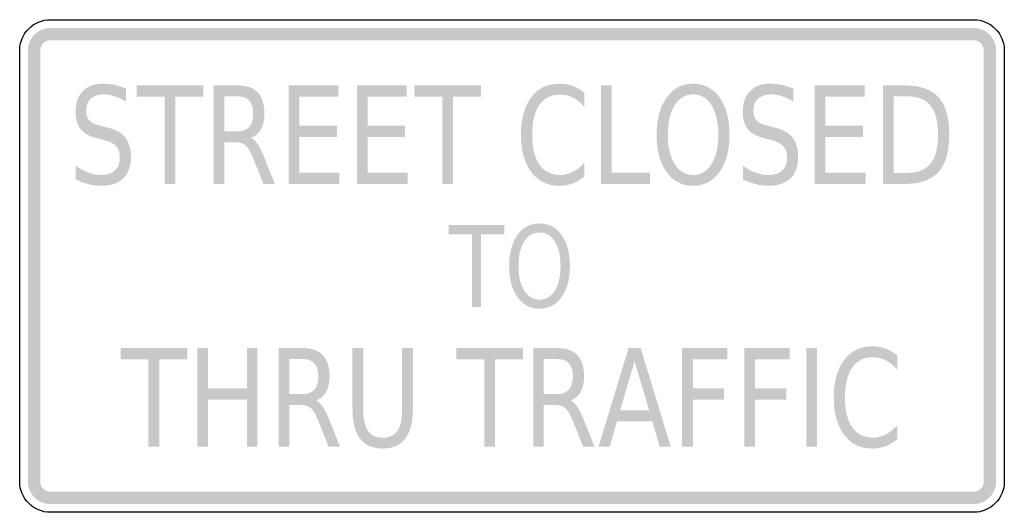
# Model space of a CAD drawing. Header units: inches. Extents: x -0.5 to 0.5, y -0.25 to 0.25.
import ezdxf

# ---------------------------------------------------------------- set-up
doc = ezdxf.new("R2010")
doc.units = ezdxf.units.IN
doc.header["$MEASUREMENT"] = 0

msp = doc.modelspace()

# ---------------------------------------------------------------- hatches: boundary and pattern name
for points in [[(-0.4687, 0.2417), (-0.471, 0.2416), (-0.4732, 0.2412), (-0.4754, 0.2407), (-0.4775, 0.2399), (-0.4796, 0.239), (-0.4815, 0.2378), (-0.4833, 0.2365), (-0.485, 0.235), (-0.4865, 0.2333), (-0.4878, 0.2315), (-0.489, 0.2296), (-0.4899, 0.2275), (-0.4907, 0.2254), (-0.4912, 0.2232), (-0.4916, 0.221), (-0.4917, 0.2187), (-0.4792, 0.2187), (-0.4791, 0.2198), (-0.479, 0.2208), (-0.4787, 0.2218), (-0.4784, 0.2227), (-0.4779, 0.2237), (-0.4774, 0.2245), (-0.4768, 0.2254), (-0.4761, 0.2261), (-0.4754, 0.2268), (-0.4745, 0.2274), (-0.4737, 0.2279), (-0.4727, 0.2284), (-0.4718, 0.2287), (-0.4708, 0.229), (-0.4698, 0.2291), (-0.4687, 0.2292), (-0.4687, 0.2417)], [(-0.4687, 0.2292), (0.4688, 0.2292), (0.4688, 0.2417), (-0.4687, 0.2417), (-0.4687, 0.2292)], [(0.4917, 0.2187), (0.4916, 0.221), (0.4912, 0.2232), (0.4907, 0.2254), (0.4899, 0.2275), (0.489, 0.2296), (0.4878, 0.2315), (0.4865, 0.2333), (0.485, 0.235), (0.4833, 0.2365), (0.4815, 0.2378), (0.4796, 0.239), (0.4775, 0.2399), (0.4754, 0.2407), (0.4732, 0.2412), (0.471, 0.2416), (0.4688, 0.2417), (0.4688, 0.2292), (0.4698, 0.2291), (0.4708, 0.229), (0.4718, 0.2287), (0.4727, 0.2284), (0.4737, 0.2279), (0.4745, 0.2274), (0.4754, 0.2268), (0.4761, 0.2261), (0.4768, 0.2254), (0.4774, 0.2245), (0.4779, 0.2237), (0.4784, 0.2227), (0.4787, 0.2218), (0.479, 0.2208), (0.4791, 0.2198), (0.4792, 0.2187), (0.4917, 0.2187)], [(-0.4792, -0.2188), (-0.4792, 0.2187), (-0.4917, 0.2187), (-0.4917, -0.2188), (-0.4792, -0.2188)], [(0.4792, 0.2187), (0.4792, -0.2188), (0.4917, -0.2188), (0.4917, 0.2187), (0.4792, 0.2187)], [(-0.3812, 0.1833), (-0.3136, 0.1833), (-0.3136, 0.1719), (-0.342, 0.1719), (-0.342, 0.0833), (-0.3528, 0.0833), (-0.3528, 0.1719), (-0.3812, 0.1719), (-0.3812, 0.1833)], [(-0.2269, 0.1833), (-0.1763, 0.1833), (-0.1763, 0.1719), (-0.216, 0.1719), (-0.216, 0.1423), (-0.1779, 0.1423), (-0.1779, 0.131), (-0.216, 0.131), (-0.216, 0.0947), (-0.1753, 0.0947), (-0.1753, 0.0833), (-0.2269, 0.0833), (-0.2269, 0.1833)], [(-0.1575, 0.1833), (-0.107, 0.1833), (-0.107, 0.1719), (-0.1467, 0.1719), (-0.1467, 0.1423), (-0.1086, 0.1423), (-0.1086, 0.131), (-0.1467, 0.131), (-0.1467, 0.0947), (-0.106, 0.0947), (-0.106, 0.0833), (-0.1575, 0.0833), (-0.1575, 0.1833)], [(-0.0993, 0.1833), (-0.0316, 0.1833), (-0.0316, 0.1719), (-0.06, 0.1719), (-0.06, 0.0833), (-0.0709, 0.0833), (-0.0709, 0.1719), (-0.0993, 0.1719), (-0.0993, 0.1833)], [(0.0903, 0.1833), (0.1012, 0.1833), (0.1012, 0.0947), (0.1401, 0.0947), (0.1401, 0.0833), (0.0903, 0.0833), (0.0903, 0.1833)], [(0.3075, 0.1833), (0.3581, 0.1833), (0.3581, 0.1719), (0.3183, 0.1719), (0.3183, 0.1423), (0.3564, 0.1423), (0.3564, 0.131), (0.3183, 0.131), (0.3183, 0.0947), (0.3591, 0.0947), (0.3591, 0.0833), (0.3075, 0.0833), (0.3075, 0.1833)], [(-0.0642, 0.0417), (-0.0078, 0.0417), (-0.0078, 0.0322), (-0.0315, 0.0322), (-0.0315, -0.0417), (-0.0405, -0.0417), (-0.0405, 0.0322), (-0.0642, 0.0322), (-0.0642, 0.0417)], [(-0.3976, -0.0833), (-0.3299, -0.0833), (-0.3299, -0.0947), (-0.3583, -0.0947), (-0.3583, -0.1833), (-0.3692, -0.1833), (-0.3692, -0.0947), (-0.3976, -0.0947), (-0.3976, -0.0833)], [(-0.3195, -0.0833), (-0.3087, -0.0833), (-0.3087, -0.1243), (-0.2693, -0.1243), (-0.2693, -0.0833), (-0.2585, -0.0833), (-0.2585, -0.1833), (-0.2693, -0.1833), (-0.2693, -0.1357), (-0.3087, -0.1357), (-0.3087, -0.1833), (-0.3195, -0.1833), (-0.3195, -0.0833)], [(-0.0566, -0.0833), (0.0111, -0.0833), (0.0111, -0.0947), (-0.0173, -0.0947), (-0.0173, -0.1833), (-0.0282, -0.1833), (-0.0282, -0.0947), (-0.0566, -0.0947), (-0.0566, -0.0833)], [(0.1728, -0.0833), (0.2188, -0.0833), (0.2188, -0.0947), (0.1837, -0.0947), (0.1837, -0.1242), (0.2154, -0.1242), (0.2154, -0.1356), (0.1837, -0.1356), (0.1837, -0.1833), (0.1728, -0.1833), (0.1728, -0.0833)], [(0.236, -0.0833), (0.2819, -0.0833), (0.2819, -0.0947), (0.2468, -0.0947), (0.2468, -0.1242), (0.2785, -0.1242), (0.2785, -0.1356), (0.2468, -0.1356), (0.2468, -0.1833), (0.236, -0.1833), (0.236, -0.0833)], [(0.2991, -0.0833), (0.3099, -0.0833), (0.3099, -0.1833), (0.2991, -0.1833), (0.2991, -0.0833)], [(-0.4917, -0.2188), (-0.4916, -0.221), (-0.4912, -0.2232), (-0.4907, -0.2254), (-0.4899, -0.2275), (-0.489, -0.2296), (-0.4878, -0.2315), (-0.4865, -0.2333), (-0.485, -0.235), (-0.4833, -0.2365), (-0.4815, -0.2378), (-0.4796, -0.239), (-0.4775, -0.2399), (-0.4754, -0.2407), (-0.4732, -0.2412), (-0.471, -0.2416), (-0.4687, -0.2417), (-0.4687, -0.2292), (-0.4698, -0.2291), (-0.4708, -0.229), (-0.4718, -0.2287), (-0.4727, -0.2284), (-0.4737, -0.2279), (-0.4745, -0.2274), (-0.4754, -0.2268), (-0.4761, -0.2261), (-0.4768, -0.2254), (-0.4774, -0.2245), (-0.4779, -0.2237), (-0.4784, -0.2227), (-0.4787, -0.2218), (-0.479, -0.2208), (-0.4791, -0.2198), (-0.4792, -0.2188), (-0.4917, -0.2188)], [(0.4688, -0.2417), (0.471, -0.2416), (0.4732, -0.2412), (0.4754, -0.2407), (0.4775, -0.2399), (0.4796, -0.239), (0.4815, -0.2378), (0.4833, -0.2365), (0.485, -0.235), (0.4865, -0.2333), (0.4878, -0.2315), (0.489, -0.2296), (0.4899, -0.2275), (0.4907, -0.2254), (0.4912, -0.2232), (0.4916, -0.221), (0.4917, -0.2188), (0.4792, -0.2188), (0.4791, -0.2198), (0.479, -0.2208), (0.4787, -0.2218), (0.4784, -0.2227), (0.4779, -0.2237), (0.4774, -0.2245), (0.4768, -0.2254), (0.4761, -0.2261), (0.4754, -0.2268), (0.4745, -0.2274), (0.4737, -0.2279), (0.4727, -0.2284), (0.4718, -0.2287), (0.4708, -0.229), (0.4698, -0.2291), (0.4688, -0.2292), (0.4688, -0.2417)], [(0.4688, -0.2292), (-0.4687, -0.2292), (-0.4687, -0.2417), (0.4688, -0.2417), (0.4688, -0.2292)]]:
    msp.add_hatch(color=7).paths.add_polyline_path(points)
h = msp.add_hatch(color=7)
edge = h.paths.add_edge_path()
edge.add_line((-0.3919, 0.1801), (-0.3919, 0.1669))
edge.add_spline(control_points=[(-0.3919, 0.1669), (-0.396, 0.1693), (-0.3998, 0.1711), (-0.4035, 0.1723), (-0.4071, 0.1736), (-0.4106, 0.1742), (-0.414, 0.1742), (-0.4199, 0.1742), (-0.4245, 0.1727), (-0.4277, 0.1699), (-0.4309, 0.167), (-0.4325, 0.1629), (-0.4325, 0.1577), (-0.4325, 0.1533), (-0.4314, 0.1499), (-0.4293, 0.1477), (-0.4272, 0.1454), (-0.4231, 0.1436), (-0.4172, 0.1422)], knot_values=[0, 0, 0, 0, 1, 1, 1, 2, 2, 2, 3, 3, 3, 4, 4, 4, 5, 5, 5, 6, 6, 6, 6], degree=3, periodic=0)
edge.add_line((-0.4172, 0.1422), (-0.4107, 0.1405))
edge.add_spline(control_points=[(-0.4107, 0.1405), (-0.4026, 0.1386), (-0.3966, 0.1352), (-0.3928, 0.1304), (-0.389, 0.1255), (-0.387, 0.1191), (-0.387, 0.1109), (-0.387, 0.1012), (-0.3896, 0.0939), (-0.3948, 0.0889), (-0.4, 0.0839), (-0.4076, 0.0814), (-0.4177, 0.0814), (-0.4215, 0.0814), (-0.4255, 0.0819), (-0.4298, 0.083), (-0.434, 0.0841), (-0.4385, 0.0857), (-0.443, 0.0878)], knot_values=[0, 0, 0, 0, 1, 1, 1, 2, 2, 2, 3, 3, 3, 4, 4, 4, 5, 5, 5, 6, 6, 6, 6], degree=3, periodic=0)
edge.add_line((-0.443, 0.0878), (-0.443, 0.1017))
edge.add_spline(control_points=[(-0.443, 0.1017), (-0.4386, 0.0986), (-0.4343, 0.0963), (-0.4301, 0.0947), (-0.4259, 0.0932), (-0.4218, 0.0924), (-0.4177, 0.0924), (-0.4115, 0.0924), (-0.4067, 0.0939), (-0.4034, 0.0969), (-0.4, 0.1), (-0.3983, 0.1043), (-0.3983, 0.1099), (-0.3983, 0.1148), (-0.3995, 0.1187), (-0.402, 0.1214), (-0.4044, 0.1242), (-0.4083, 0.1263), (-0.4138, 0.1277)], knot_values=[0, 0, 0, 0, 1, 1, 1, 2, 2, 2, 3, 3, 3, 4, 4, 4, 5, 5, 5, 6, 6, 6, 6], degree=3, periodic=0)
edge.add_line((-0.4138, 0.1277), (-0.4204, 0.1293))
edge.add_spline(control_points=[(-0.4204, 0.1293), (-0.4285, 0.1313), (-0.4343, 0.1344), (-0.4379, 0.1387), (-0.4415, 0.143), (-0.4433, 0.149), (-0.4433, 0.1566), (-0.4433, 0.1654), (-0.4409, 0.1724), (-0.4359, 0.1775), (-0.4309, 0.1826), (-0.424, 0.1851), (-0.4153, 0.1851), (-0.4115, 0.1851), (-0.4077, 0.1847), (-0.4038, 0.1839), (-0.3999, 0.183), (-0.3959, 0.1817), (-0.3919, 0.1801)], knot_values=[0, 0, 0, 0, 1, 1, 1, 2, 2, 2, 3, 3, 3, 4, 4, 4, 5, 5, 5, 6, 6, 6, 6], degree=3, periodic=0)
h = msp.add_hatch(color=7)
edge = h.paths.add_edge_path()
edge.add_spline(control_points=[(-0.2652, 0.1302), (-0.2629, 0.1292), (-0.2606, 0.1271), (-0.2584, 0.1239), (-0.2562, 0.1207), (-0.254, 0.1163), (-0.2518, 0.1107)], knot_values=[0, 0, 0, 0, 1, 1, 1, 2, 2, 2, 2], degree=3, periodic=0)
edge.add_line((-0.2518, 0.1107), (-0.2408, 0.0833))
edge.add_line((-0.2408, 0.0833), (-0.2524, 0.0833))
edge.add_line((-0.2524, 0.0833), (-0.2627, 0.109))
edge.add_spline(control_points=[(-0.2627, 0.109), (-0.2653, 0.1157), (-0.2679, 0.1201), (-0.2704, 0.1223), (-0.2728, 0.1245), (-0.2762, 0.1256), (-0.2805, 0.1256)], knot_values=[0, 0, 0, 0, 1, 1, 1, 2, 2, 2, 2], degree=3, periodic=0)
edge.add_line((-0.2805, 0.1256), (-0.2923, 0.1256))
edge.add_line((-0.2923, 0.1256), (-0.2923, 0.0833))
edge.add_line((-0.2923, 0.0833), (-0.3031, 0.0833))
edge.add_line((-0.3031, 0.0833), (-0.3031, 0.1833))
edge.add_line((-0.3031, 0.1833), (-0.2787, 0.1833))
edge.add_spline(control_points=[(-0.2787, 0.1833), (-0.2695, 0.1833), (-0.2627, 0.1809), (-0.2582, 0.1762), (-0.2537, 0.1714), (-0.2515, 0.1642), (-0.2515, 0.1545), (-0.2515, 0.1482), (-0.2526, 0.143), (-0.255, 0.1389), (-0.2573, 0.1347), (-0.2607, 0.1318), (-0.2652, 0.1302)], knot_values=[0, 0, 0, 0, 1, 1, 1, 2, 2, 2, 3, 3, 3, 4, 4, 4, 4], degree=3, periodic=0)
edge = h.paths.add_edge_path(flags=0)
edge.add_line((-0.2923, 0.1722), (-0.2923, 0.1367))
edge.add_line((-0.2923, 0.1367), (-0.2787, 0.1367))
edge.add_spline(control_points=[(-0.2787, 0.1367), (-0.2735, 0.1367), (-0.2695, 0.1382), (-0.2669, 0.1412), (-0.2642, 0.1443), (-0.2629, 0.1487), (-0.2629, 0.1545), (-0.2629, 0.1604), (-0.2642, 0.1648), (-0.2669, 0.1678), (-0.2695, 0.1707), (-0.2735, 0.1722), (-0.2787, 0.1722)], knot_values=[0, 0, 0, 0, 1, 1, 1, 2, 2, 2, 3, 3, 3, 4, 4, 4, 4], degree=3, periodic=0)
edge.add_line((-0.2787, 0.1722), (-0.2923, 0.1722))
h = msp.add_hatch(color=7)
edge = h.paths.add_edge_path()
edge.add_line((0.0736, 0.1756), (0.0736, 0.1614))
edge.add_spline(control_points=[(0.0736, 0.1614), (0.07, 0.1656), (0.0661, 0.1688), (0.062, 0.1709), (0.0578, 0.173), (0.0535, 0.174), (0.0488, 0.174), (0.0397, 0.174), (0.0327, 0.1705), (0.0278, 0.1635), (0.023, 0.1566), (0.0205, 0.1464), (0.0205, 0.1332), (0.0205, 0.1201), (0.023, 0.11), (0.0278, 0.103), (0.0327, 0.096), (0.0397, 0.0925), (0.0488, 0.0925), (0.0535, 0.0925), (0.0578, 0.0936), (0.062, 0.0957), (0.0661, 0.0978), (0.07, 0.1009), (0.0736, 0.1052)], knot_values=[0, 0, 0, 0, 1, 1, 1, 2, 2, 2, 3, 3, 3, 4, 4, 4, 5, 5, 5, 6, 6, 6, 7, 7, 7, 8, 8, 8, 8], degree=3, periodic=0)
edge.add_line((0.0736, 0.1052), (0.0736, 0.091))
edge.add_spline(control_points=[(0.0736, 0.091), (0.0698, 0.0878), (0.0658, 0.0854), (0.0616, 0.0838), (0.0574, 0.0822), (0.0529, 0.0814), (0.0482, 0.0814), (0.0361, 0.0814), (0.0265, 0.086), (0.0196, 0.0953), (0.0126, 0.1046), (0.0091, 0.1172), (0.0091, 0.1332), (0.0091, 0.1493), (0.0126, 0.162), (0.0196, 0.1712), (0.0265, 0.1805), (0.0361, 0.1851), (0.0482, 0.1851), (0.053, 0.1851), (0.0575, 0.1843), (0.0617, 0.1828), (0.0659, 0.1812), (0.0699, 0.1788), (0.0736, 0.1756)], knot_values=[0, 0, 0, 0, 1, 1, 1, 2, 2, 2, 3, 3, 3, 4, 4, 4, 5, 5, 5, 6, 6, 6, 7, 7, 7, 8, 8, 8, 8], degree=3, periodic=0)
h = msp.add_hatch(color=7)
edge = h.paths.add_edge_path()
edge.add_spline(control_points=[(0.184, 0.1851), (0.1952, 0.1851), (0.2041, 0.1804), (0.2109, 0.171), (0.2176, 0.1616), (0.2209, 0.149), (0.2209, 0.1332), (0.2209, 0.1175), (0.2176, 0.1049), (0.2109, 0.0955), (0.2041, 0.0861), (0.1952, 0.0814), (0.184, 0.0814), (0.1727, 0.0814), (0.1637, 0.0861), (0.157, 0.0955), (0.1502, 0.1048), (0.1469, 0.1174), (0.1469, 0.1332), (0.1469, 0.149), (0.1502, 0.1616), (0.157, 0.171), (0.1637, 0.1804), (0.1727, 0.1851), (0.184, 0.1851)], knot_values=[0, 0, 0, 0, 1, 1, 1, 2, 2, 2, 3, 3, 3, 4, 4, 4, 5, 5, 5, 6, 6, 6, 7, 7, 7, 8, 8, 8, 8], degree=3, periodic=0)
edge = h.paths.add_edge_path(flags=0)
edge.add_spline(control_points=[(0.184, 0.1742), (0.1761, 0.1742), (0.1699, 0.1705), (0.1652, 0.1632), (0.1606, 0.1558), (0.1583, 0.1459), (0.1583, 0.1332), (0.1583, 0.1206), (0.1606, 0.1107), (0.1652, 0.1034), (0.1699, 0.096), (0.1761, 0.0924), (0.184, 0.0924), (0.1918, 0.0924), (0.198, 0.096), (0.2026, 0.1034), (0.2072, 0.1107), (0.2095, 0.1206), (0.2095, 0.1332), (0.2095, 0.1459), (0.2072, 0.1558), (0.2026, 0.1632), (0.198, 0.1705), (0.1918, 0.1742), (0.184, 0.1742)], knot_values=[0, 0, 0, 0, 1, 1, 1, 2, 2, 2, 3, 3, 3, 4, 4, 4, 5, 5, 5, 6, 6, 6, 7, 7, 7, 8, 8, 8, 8], degree=3, periodic=0)
h = msp.add_hatch(color=7)
edge = h.paths.add_edge_path()
edge.add_line((0.2858, 0.1801), (0.2858, 0.1669))
edge.add_spline(control_points=[(0.2858, 0.1669), (0.2817, 0.1693), (0.2778, 0.1711), (0.2742, 0.1723), (0.2705, 0.1736), (0.267, 0.1742), (0.2636, 0.1742), (0.2577, 0.1742), (0.2532, 0.1727), (0.25, 0.1699), (0.2468, 0.167), (0.2452, 0.1629), (0.2452, 0.1577), (0.2452, 0.1533), (0.2463, 0.1499), (0.2484, 0.1477), (0.2505, 0.1454), (0.2545, 0.1436), (0.2605, 0.1422)], knot_values=[0, 0, 0, 0, 1, 1, 1, 2, 2, 2, 3, 3, 3, 4, 4, 4, 5, 5, 5, 6, 6, 6, 6], degree=3, periodic=0)
edge.add_line((0.2605, 0.1422), (0.267, 0.1405))
edge.add_spline(control_points=[(0.267, 0.1405), (0.2751, 0.1386), (0.281, 0.1352), (0.2849, 0.1304), (0.2887, 0.1255), (0.2906, 0.1191), (0.2906, 0.1109), (0.2906, 0.1012), (0.288, 0.0939), (0.2828, 0.0889), (0.2776, 0.0839), (0.27, 0.0814), (0.26, 0.0814), (0.2562, 0.0814), (0.2522, 0.0819), (0.2479, 0.083), (0.2436, 0.0841), (0.2392, 0.0857), (0.2346, 0.0878)], knot_values=[0, 0, 0, 0, 1, 1, 1, 2, 2, 2, 3, 3, 3, 4, 4, 4, 5, 5, 5, 6, 6, 6, 6], degree=3, periodic=0)
edge.add_line((0.2346, 0.0878), (0.2346, 0.1017))
edge.add_spline(control_points=[(0.2346, 0.1017), (0.239, 0.0986), (0.2433, 0.0963), (0.2476, 0.0947), (0.2518, 0.0932), (0.2559, 0.0924), (0.26, 0.0924), (0.2662, 0.0924), (0.2709, 0.0939), (0.2743, 0.0969), (0.2777, 0.1), (0.2793, 0.1043), (0.2793, 0.1099), (0.2793, 0.1148), (0.2781, 0.1187), (0.2757, 0.1214), (0.2733, 0.1242), (0.2693, 0.1263), (0.2638, 0.1277)], knot_values=[0, 0, 0, 0, 1, 1, 1, 2, 2, 2, 3, 3, 3, 4, 4, 4, 5, 5, 5, 6, 6, 6, 6], degree=3, periodic=0)
edge.add_line((0.2638, 0.1277), (0.2573, 0.1293))
edge.add_spline(control_points=[(0.2573, 0.1293), (0.2492, 0.1313), (0.2433, 0.1344), (0.2397, 0.1387), (0.2361, 0.143), (0.2343, 0.149), (0.2343, 0.1566), (0.2343, 0.1654), (0.2368, 0.1724), (0.2418, 0.1775), (0.2468, 0.1826), (0.2536, 0.1851), (0.2624, 0.1851), (0.2661, 0.1851), (0.27, 0.1847), (0.2739, 0.1839), (0.2778, 0.183), (0.2817, 0.1817), (0.2858, 0.1801)], knot_values=[0, 0, 0, 0, 1, 1, 1, 2, 2, 2, 3, 3, 3, 4, 4, 4, 5, 5, 5, 6, 6, 6, 6], degree=3, periodic=0)
h = msp.add_hatch(color=7)
edge = h.paths.add_edge_path()
edge.add_line((0.3769, 0.1833), (0.3991, 0.1833))
edge.add_spline(control_points=[(0.3991, 0.1833), (0.4146, 0.1833), (0.426, 0.1793), (0.4332, 0.1712), (0.4405, 0.1632), (0.4441, 0.1506), (0.4441, 0.1334), (0.4441, 0.1162), (0.4405, 0.1035), (0.4332, 0.0955), (0.4259, 0.0874), (0.4145, 0.0833), (0.3991, 0.0833)], knot_values=[0, 0, 0, 0, 1, 1, 1, 2, 2, 2, 3, 3, 3, 4, 4, 4, 4], degree=3, periodic=0)
edge.add_line((0.3991, 0.0833), (0.3769, 0.0833))
edge.add_line((0.3769, 0.0833), (0.3769, 0.1833))
edge = h.paths.add_edge_path(flags=0)
edge.add_line((0.3877, 0.1722), (0.3877, 0.0945))
edge.add_line((0.3877, 0.0945), (0.4008, 0.0945))
edge.add_spline(control_points=[(0.4008, 0.0945), (0.4118, 0.0945), (0.4199, 0.0976), (0.425, 0.1038), (0.4301, 0.1101), (0.4327, 0.1199), (0.4327, 0.1334), (0.4327, 0.1468), (0.4301, 0.1566), (0.425, 0.1629), (0.4199, 0.1691), (0.4118, 0.1722), (0.4008, 0.1722)], knot_values=[0, 0, 0, 0, 1, 1, 1, 2, 2, 2, 3, 3, 3, 4, 4, 4, 4], degree=3, periodic=0)
edge.add_line((0.4008, 0.1722), (0.3877, 0.1722))
h = msp.add_hatch(color=7)
edge = h.paths.add_edge_path()
edge.add_spline(control_points=[(0.028, 0.0432), (0.0373, 0.0432), (0.0448, 0.0393), (0.0504, 0.0314), (0.056, 0.0236), (0.0588, 0.0131), (0.0588, -0.0001), (0.0588, -0.0132), (0.056, -0.0237), (0.0504, -0.0315), (0.0448, -0.0394), (0.0373, -0.0433), (0.028, -0.0433), (0.0186, -0.0433), (0.0111, -0.0394), (0.0055, -0.0316), (-0.0001, -0.0238), (-0.0029, -0.0133), (-0.0029, -0.0001), (-0.0029, 0.0131), (-0.0001, 0.0236), (0.0055, 0.0314), (0.0111, 0.0393), (0.0186, 0.0432), (0.028, 0.0432)], knot_values=[0, 0, 0, 0, 1, 1, 1, 2, 2, 2, 3, 3, 3, 4, 4, 4, 5, 5, 5, 6, 6, 6, 7, 7, 7, 8, 8, 8, 8], degree=3, periodic=0)
edge = h.paths.add_edge_path(flags=0)
edge.add_spline(control_points=[(0.028, 0.034), (0.0214, 0.034), (0.0162, 0.031), (0.0124, 0.0249), (0.0085, 0.0188), (0.0066, 0.0104), (0.0066, -0.0001), (0.0066, -0.0106), (0.0085, -0.0189), (0.0124, -0.025), (0.0162, -0.0311), (0.0214, -0.0341), (0.028, -0.0341), (0.0345, -0.0341), (0.0397, -0.0311), (0.0435, -0.025), (0.0474, -0.0189), (0.0493, -0.0106), (0.0493, -0.0001), (0.0493, 0.0104), (0.0474, 0.0188), (0.0435, 0.0249), (0.0397, 0.031), (0.0345, 0.034), (0.028, 0.034)], knot_values=[0, 0, 0, 0, 1, 1, 1, 2, 2, 2, 3, 3, 3, 4, 4, 4, 5, 5, 5, 6, 6, 6, 7, 7, 7, 8, 8, 8, 8], degree=3, periodic=0)
h = msp.add_hatch(color=7)
edge = h.paths.add_edge_path()
edge.add_spline(control_points=[(-0.199, -0.1364), (-0.1967, -0.1374), (-0.1945, -0.1395), (-0.1923, -0.1427), (-0.1901, -0.146), (-0.1879, -0.1504), (-0.1856, -0.156)], knot_values=[0, 0, 0, 0, 1, 1, 1, 2, 2, 2, 2], degree=3, periodic=0)
edge.add_line((-0.1856, -0.156), (-0.1747, -0.1833))
edge.add_line((-0.1747, -0.1833), (-0.1863, -0.1833))
edge.add_line((-0.1863, -0.1833), (-0.1965, -0.1577))
edge.add_spline(control_points=[(-0.1965, -0.1577), (-0.1992, -0.151), (-0.2017, -0.1465), (-0.2042, -0.1444), (-0.2067, -0.1422), (-0.2101, -0.1411), (-0.2144, -0.1411)], knot_values=[0, 0, 0, 0, 1, 1, 1, 2, 2, 2, 2], degree=3, periodic=0)
edge.add_line((-0.2144, -0.1411), (-0.2261, -0.1411))
edge.add_line((-0.2261, -0.1411), (-0.2261, -0.1833))
edge.add_line((-0.2261, -0.1833), (-0.237, -0.1833))
edge.add_line((-0.237, -0.1833), (-0.237, -0.0833))
edge.add_line((-0.237, -0.0833), (-0.2125, -0.0833))
edge.add_spline(control_points=[(-0.2125, -0.0833), (-0.2034, -0.0833), (-0.1966, -0.0857), (-0.1921, -0.0905), (-0.1876, -0.0953), (-0.1853, -0.1025), (-0.1853, -0.1121), (-0.1853, -0.1184), (-0.1865, -0.1237), (-0.1888, -0.1278), (-0.1912, -0.132), (-0.1946, -0.1348), (-0.199, -0.1364)], knot_values=[0, 0, 0, 0, 1, 1, 1, 2, 2, 2, 3, 3, 3, 4, 4, 4, 4], degree=3, periodic=0)
edge = h.paths.add_edge_path(flags=0)
edge.add_line((-0.2261, -0.0945), (-0.2261, -0.13))
edge.add_line((-0.2261, -0.13), (-0.2125, -0.13))
edge.add_spline(control_points=[(-0.2125, -0.13), (-0.2073, -0.13), (-0.2034, -0.1284), (-0.2007, -0.1254), (-0.1981, -0.1224), (-0.1967, -0.118), (-0.1967, -0.1121), (-0.1967, -0.1063), (-0.1981, -0.1019), (-0.2007, -0.0989), (-0.2034, -0.0959), (-0.2073, -0.0945), (-0.2125, -0.0945)], knot_values=[0, 0, 0, 0, 1, 1, 1, 2, 2, 2, 3, 3, 3, 4, 4, 4, 4], degree=3, periodic=0)
edge.add_line((-0.2125, -0.0945), (-0.2261, -0.0945))
h = msp.add_hatch(color=7)
edge = h.paths.add_edge_path()
edge.add_line((-0.162, -0.0833), (-0.1511, -0.0833))
edge.add_line((-0.1511, -0.0833), (-0.1511, -0.1441))
edge.add_spline(control_points=[(-0.1511, -0.1441), (-0.1511, -0.1548), (-0.1495, -0.1625), (-0.1464, -0.1672), (-0.1433, -0.1719), (-0.1383, -0.1743), (-0.1313, -0.1743), (-0.1244, -0.1743), (-0.1194, -0.1719), (-0.1162, -0.1672), (-0.1131, -0.1625), (-0.1116, -0.1548), (-0.1116, -0.1441)], knot_values=[0, 0, 0, 0, 1, 1, 1, 2, 2, 2, 3, 3, 3, 4, 4, 4, 4], degree=3, periodic=0)
edge.add_line((-0.1116, -0.1441), (-0.1116, -0.0833))
edge.add_line((-0.1116, -0.0833), (-0.1007, -0.0833))
edge.add_line((-0.1007, -0.0833), (-0.1007, -0.1458))
edge.add_spline(control_points=[(-0.1007, -0.1458), (-0.1007, -0.1588), (-0.1033, -0.1686), (-0.1085, -0.1753), (-0.1136, -0.1819), (-0.1212, -0.1853), (-0.1313, -0.1853), (-0.1414, -0.1853), (-0.1491, -0.1819), (-0.1542, -0.1753), (-0.1594, -0.1686), (-0.162, -0.1588), (-0.162, -0.1458)], knot_values=[0, 0, 0, 0, 1, 1, 1, 2, 2, 2, 3, 3, 3, 4, 4, 4, 4], degree=3, periodic=0)
edge.add_line((-0.162, -0.1458), (-0.162, -0.0833))
h = msp.add_hatch(color=7)
edge = h.paths.add_edge_path()
edge.add_spline(control_points=[(0.0595, -0.1364), (0.0618, -0.1374), (0.064, -0.1395), (0.0662, -0.1427), (0.0684, -0.146), (0.0706, -0.1504), (0.0728, -0.156)], knot_values=[0, 0, 0, 0, 1, 1, 1, 2, 2, 2, 2], degree=3, periodic=0)
edge.add_line((0.0728, -0.156), (0.0838, -0.1833))
edge.add_line((0.0838, -0.1833), (0.0722, -0.1833))
edge.add_line((0.0722, -0.1833), (0.062, -0.1577))
edge.add_spline(control_points=[(0.062, -0.1577), (0.0593, -0.151), (0.0568, -0.1465), (0.0543, -0.1444), (0.0518, -0.1422), (0.0484, -0.1411), (0.0441, -0.1411)], knot_values=[0, 0, 0, 0, 1, 1, 1, 2, 2, 2, 2], degree=3, periodic=0)
edge.add_line((0.0441, -0.1411), (0.0323, -0.1411))
edge.add_line((0.0323, -0.1411), (0.0323, -0.1833))
edge.add_line((0.0323, -0.1833), (0.0215, -0.1833))
edge.add_line((0.0215, -0.1833), (0.0215, -0.0833))
edge.add_line((0.0215, -0.0833), (0.0459, -0.0833))
edge.add_spline(control_points=[(0.0459, -0.0833), (0.0551, -0.0833), (0.0619, -0.0857), (0.0664, -0.0905), (0.0709, -0.0953), (0.0732, -0.1025), (0.0732, -0.1121), (0.0732, -0.1184), (0.072, -0.1237), (0.0697, -0.1278), (0.0673, -0.132), (0.0639, -0.1348), (0.0595, -0.1364)], knot_values=[0, 0, 0, 0, 1, 1, 1, 2, 2, 2, 3, 3, 3, 4, 4, 4, 4], degree=3, periodic=0)
edge = h.paths.add_edge_path(flags=0)
edge.add_line((0.0323, -0.0945), (0.0323, -0.13))
edge.add_line((0.0323, -0.13), (0.0459, -0.13))
edge.add_spline(control_points=[(0.0459, -0.13), (0.0512, -0.13), (0.0551, -0.1284), (0.0578, -0.1254), (0.0604, -0.1224), (0.0618, -0.118), (0.0618, -0.1121), (0.0618, -0.1063), (0.0604, -0.1019), (0.0578, -0.0989), (0.0551, -0.0959), (0.0512, -0.0945), (0.0459, -0.0945)], knot_values=[0, 0, 0, 0, 1, 1, 1, 2, 2, 2, 3, 3, 3, 4, 4, 4, 4], degree=3, periodic=0)
edge.add_line((0.0459, -0.0945), (0.0323, -0.0945))
h = msp.add_hatch(color=7)
h.paths.add_polyline_path([(0.1184, -0.0833), (0.1307, -0.0833), (0.1612, -0.1833), (0.1499, -0.1833), (0.1426, -0.1577), (0.1066, -0.1577), (0.0993, -0.1833), (0.0879, -0.1833), (0.1184, -0.0833)])
h.paths.add_polyline_path([(0.1245, -0.0967), (0.1098, -0.1464), (0.1392, -0.1464), (0.1245, -0.0967)], flags=0)
h = msp.add_hatch(color=7)
edge = h.paths.add_edge_path()
edge.add_line((0.3913, -0.091), (0.3913, -0.1053))
edge.add_spline(control_points=[(0.3913, -0.1053), (0.3877, -0.1011), (0.3838, -0.0979), (0.3797, -0.0958), (0.3756, -0.0937), (0.3712, -0.0926), (0.3665, -0.0926), (0.3574, -0.0926), (0.3504, -0.0961), (0.3455, -0.1031), (0.3407, -0.1101), (0.3382, -0.1202), (0.3382, -0.1334), (0.3382, -0.1466), (0.3407, -0.1567), (0.3455, -0.1637), (0.3504, -0.1707), (0.3574, -0.1742), (0.3665, -0.1742), (0.3712, -0.1742), (0.3756, -0.1731), (0.3797, -0.171), (0.3838, -0.1689), (0.3877, -0.1657), (0.3913, -0.1615)], knot_values=[0, 0, 0, 0, 1, 1, 1, 2, 2, 2, 3, 3, 3, 4, 4, 4, 5, 5, 5, 6, 6, 6, 7, 7, 7, 8, 8, 8, 8], degree=3, periodic=0)
edge.add_line((0.3913, -0.1615), (0.3913, -0.1756))
edge.add_spline(control_points=[(0.3913, -0.1756), (0.3876, -0.1788), (0.3836, -0.1813), (0.3793, -0.1829), (0.3751, -0.1845), (0.3706, -0.1853), (0.3659, -0.1853), (0.3538, -0.1853), (0.3442, -0.1806), (0.3373, -0.1714), (0.3303, -0.1621), (0.3268, -0.1495), (0.3268, -0.1334), (0.3268, -0.1174), (0.3303, -0.1047), (0.3373, -0.0954), (0.3442, -0.0862), (0.3538, -0.0815), (0.3659, -0.0815), (0.3707, -0.0815), (0.3752, -0.0823), (0.3794, -0.0839), (0.3837, -0.0855), (0.3876, -0.0879), (0.3913, -0.091)], knot_values=[0, 0, 0, 0, 1, 1, 1, 2, 2, 2, 3, 3, 3, 4, 4, 4, 5, 5, 5, 6, 6, 6, 7, 7, 7, 8, 8, 8, 8], degree=3, periodic=0)

# ---------------------------------------------------------------- linework, layer by layer
at = {"color": 7}
for points in [[(-0.4687, 0.25), (0.4688, 0.25)], [(-0.5, -0.2188), (-0.5, 0.2187)], [(0.5, 0.2187), (0.5, -0.2188)], [(0.4688, -0.25), (-0.4687, -0.25)]]:
    msp.add_lwpolyline(points, dxfattribs=at)
for points in [[(-0.5, 0.2187), (-0.5, 0.236), (-0.486, 0.25), (-0.4687, 0.25)], [(0.4688, 0.25), (0.486, 0.25), (0.5, 0.236), (0.5, 0.2187)], [(-0.4687, -0.25), (-0.486, -0.25), (-0.5, -0.236), (-0.5, -0.2188)], [(0.5, -0.2188), (0.5, -0.236), (0.486, -0.25), (0.4688, -0.25)]]:
    msp.add_open_spline(points, degree=3, dxfattribs=at)

doc.saveas('drawing.dxf')
